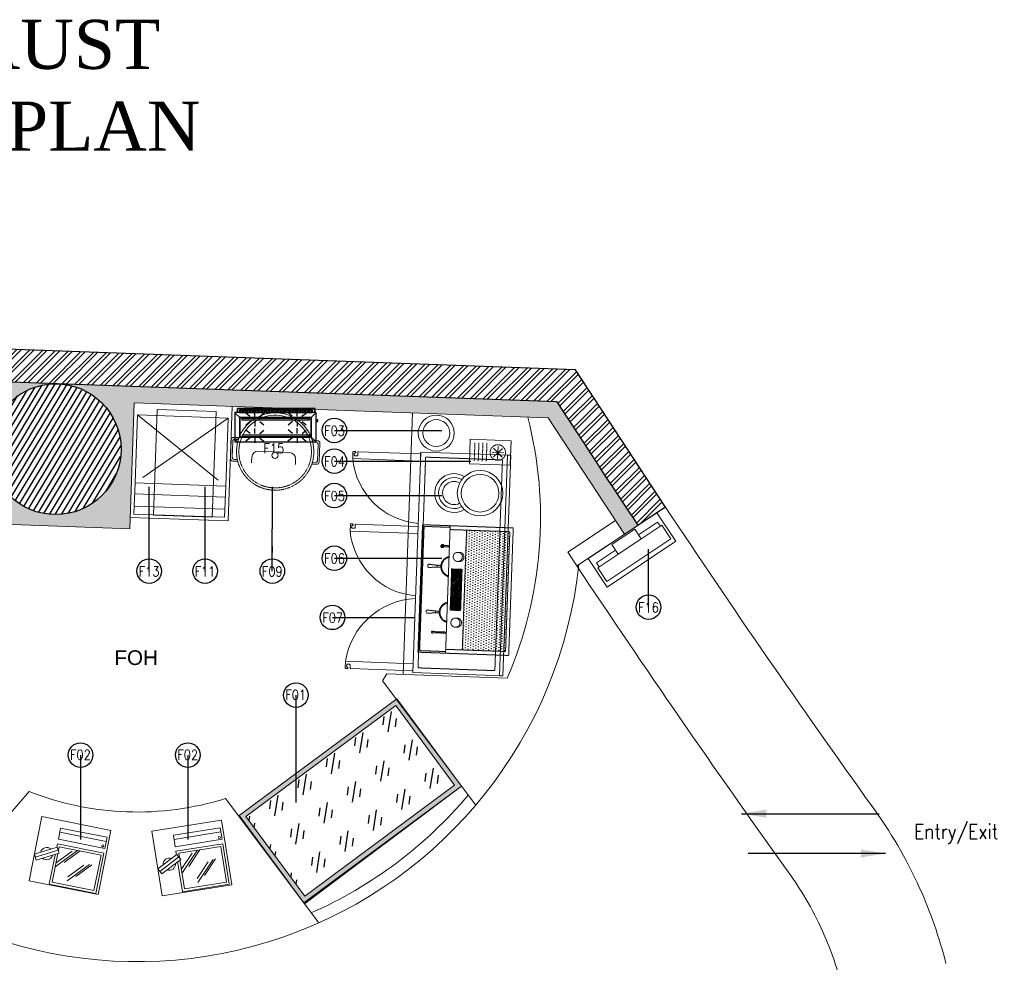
# Model space of a CAD drawing. Header units: millimetres. Extents: x 256680 to 410391, y -77299 to -22623.
# Tile 155 of 241: x 349872 to 355892, y -29473 to -23710. Entities that reach past the tile are written whole.
import ezdxf
from ezdxf.lldxf.tags import DXFTag

# ---------------------------------------------------------------- set-up
doc = ezdxf.new("R2010")
doc.units = ezdxf.units.MM
doc.header["$LTSCALE"] = 2.5
for name, pattern in [('( Hidden )', [0.375, 0.25, -0.125]), ('DASHED', [19.05, 12.7, -6.35]), ('HIDDEN', [0.375, 0.25, -0.125]), ('HIDDEN2', [4.7625, 3.175, -1.5875]), ('HIDDENX2', [19.05, 12.7, -6.35])]:
    doc.linetypes.add(name, pattern=pattern)
for name, color, linetype, lineweight in [('A-WALL', 7, 'Continuous', 30), ('CKD Equipments', 252, 'Continuous', 0), ('ELEVATION 1', 143, 'Continuous', 18), ('ELEVATION 4', 157, 'Continuous', 9), ('FURNITURES', 30, 'Continuous', 15), ('HATCH LIGHT', 250, 'Continuous', 0), ('HATCH MEDIUM', 251, 'Continuous', 5), ('K Equipment', 30, 'Continuous', 9), ('K Equipment UC', 251, 'Continuous', 5), ('L5', 252, 'Continuous', 0), ('ROOM TEXT', 7, 'Continuous', 5), ('TEXT', 40, 'Continuous', 0), ('WALL', 132, 'Continuous', 25)]:
    doc.layers.add(name, color=color, linetype=linetype, lineweight=lineweight)
doc.layers.add('BA-DEMOLISTION WALL', color=3, linetype='Continuous')
doc.layers.add('sp04000g0$0$S-COLS-PATT', color=252, linetype='Continuous')
doc.styles.add('CKD_Dimension Text', font='BOOKOSI.TTF')
doc.styles.add('MTEXT', font='romans.shx', dxfattribs={"width": 0.85})
doc.styles.add('RG_3F_TITLE BLOCK_A1$0$A1 TBLOCK LBV$0$Style-arial', font='arial.ttf')
doc.styles.get("Standard").update_dxf_attribs({"font": 'GOTHIC.TTF'})
tags = doc.linetypes.add('DOT2', pattern=[3.175, 0, -3.175]).pattern_tags.tags
tags[6:7] = [DXFTag(74, 4), DXFTag(75, 0), DXFTag(340, '0'), DXFTag(46, 1.0), DXFTag(50, 0.0), DXFTag(44, 0.0), DXFTag(45, 0.0)]
tags[4:5] = [DXFTag(74, 4), DXFTag(75, 0), DXFTag(340, '0'), DXFTag(46, 1.0), DXFTag(50, 0.0), DXFTag(44, 0.0), DXFTag(45, 0.0)]
doc.dimstyles.new('AJKD_30', dxfattribs={"dimscale": 30, "dimtxt": 2, "dimasz": 1, "dimexe": 0.8, "dimexo": 0.8, "dimgap": 0.5, "dimtad": 1, "dimdec": 0, "dimzin": 0, "dimdsep": 46, "dimtxsty": 'Standard', "dimblk": 'ARCHTICK', "dimcen": 0.125, "dimclrd": 251, "dimclre": 251, "dimclrt": 42, "dimadec": 0, "dimazin": 0, "dimtfac": 1, "dimtdec": 0, "dimtix": 1, "dimtmove": 0, "dimatfit": 3, "dimfxl": 1, "dimtolj": 1, "dimtzin": 0, "dimarcsym": 1})

# ---------------------------------------------------------------- blocks, each defined once
blk = doc.blocks.new('*X3')
at = {"color": 0}
for p, q in [((-2009.81, 605.07), (-2007.35, 607.53)), ((-2009.81, 605.25), (-2007.52, 607.53)), ((-2009.81, 605.43), (-2007.7, 607.53)), ((-2009.81, 605.6), (-2007.88, 607.53)), ((-2009.81, 605.78), (-2008.05, 607.53)), ((-2009.81, 605.96), (-2008.23, 607.53)), ((-2009.81, 606.13), (-2008.41, 607.53)), ((-2009.81, 606.31), (-2008.59, 607.53)), ((-2009.81, 606.49), (-2008.76, 607.53)), ((-2009.81, 606.66), (-2008.94, 607.53)), ((-2009.81, 606.84), (-2009.12, 607.53)), ((-2009.81, 607.02), (-2009.29, 607.53)), ((-2009.81, 607.19), (-2009.47, 607.53)), ((-2009.81, 607.37), (-2009.65, 607.53)), ((-2009.81, 604.89), (-2007.27, 607.44)), ((-2009.81, 604.72), (-2007.27, 607.26)), ((-2009.81, 604.54), (-2007.27, 607.08)), ((-2009.81, 604.36), (-2007.27, 606.9)), ((-2009.81, 604.19), (-2007.27, 606.73)), ((-2009.81, 604.01), (-2007.27, 606.55)), ((-2009.81, 603.83), (-2007.27, 606.37)), ((-2009.81, 603.66), (-2007.27, 606.2)), ((-2009.81, 603.48), (-2007.27, 606.02)), ((-2009.66, 603.45), (-2007.27, 605.84)), ((-2009.49, 603.45), (-2007.27, 605.67)), ((-2009.31, 603.45), (-2007.27, 605.49)), ((-2009.13, 603.45), (-2007.27, 605.31)), ((-2008.96, 603.45), (-2007.27, 605.14)), ((-2008.78, 603.45), (-2007.27, 604.96)), ((-2008.6, 603.45), (-2007.27, 604.78)), ((-2008.42, 603.45), (-2007.27, 604.61)), ((-2008.25, 603.45), (-2007.27, 604.43)), ((-2008.07, 603.45), (-2007.27, 604.25)), ((-2007.89, 603.45), (-2007.27, 604.08)), ((-2007.72, 603.45), (-2007.27, 603.9)), ((-2007.54, 603.45), (-2007.27, 603.72)), ((-2007.36, 603.45), (-2007.27, 603.55))]:
    blk.add_line(p, q, dxfattribs=at)
blk = doc.blocks.new('A$C190E2C75')
at = {"linetype": 'HIDDEN'}
h = blk.add_hatch(dxfattribs=at)
h.set_pattern_fill('DOTS', color=256, scale=10, angle=360, style=0)
h.set_pattern_definition([(360, (155757.053, -9081.597), (7.9375, 15.875), [0, -15.875])])
h.paths.add_polyline_path([(23.6, 535), (23.6, 270.4), (756.4, 270.4), (756.4, 535)])
h = blk.add_hatch(dxfattribs=at)
h.set_pattern_fill('ANSI31', color=256, scale=2, angle=180, style=0)
h.paths.add_polyline_path([(480, 187.7), (516, 187.7), (516, 251.6), (480, 251.6), (264, 251.6), (264, 187.7)])
h.paths.add_polyline_path([(317.7, 199.2), (292.3, 199.2), (292.3, 240.1), (317.7, 240.1)], flags=16)
h.paths.add_polyline_path([(462.3, 240.1), (487.7, 240.1), (487.7, 199.2), (462.3, 199.2)], flags=16)
h = blk.add_hatch(dxfattribs=at)
h.set_pattern_fill('ANSI31', color=256, scale=10, angle=360, style=0)
h.set_pattern_definition([(45, (155757.053, -9081.597), (-22.45064, 22.45064), [])])
h.paths.add_polyline_path([(317.7, 240.1), (292.3, 240.1), (292.3, 199.2), (317.7, 199.2)])
at = {"linetype": 'HIDDEN', "ltscale": 1.5}
for p, q in [((23.6, 535), (756.4, 535)), ((23.6, 535), (23.6, 169.1)), ((756.4, 535), (756.4, 169.1)), ((23.6, 270.4), (756.4, 270.4)), ((0, 169.1), (490, 169.1)), ((490, 169.1), (780, 169.1)), ((244.6, 99.4), (240, 47.3)), ((255.4, 99.4), (260, 47.3)), ((524.6, 99.4), (520, 47.3)), ((535.4, 99.4), (540, 47.3)), ((255, 41.9), (245, 41.9)), ((525, 41.9), (535, 41.9))]:
    blk.add_line(p, q, dxfattribs=at)
for points in [[(0, 0), (780, 0), (780, 555), (0, 555)], [(292.3, 240.1), (292.3, 199.2), (317.7, 199.2), (317.7, 240.1)], [(487.7, 240.1), (487.7, 199.2), (462.3, 199.2), (462.3, 240.1)]]:
    blk.add_lwpolyline(points, close=True, dxfattribs=at)
for points in [[(480, 251.6), (264, 251.6)], [(264, 251.6), (264, 187.7), (480, 187.7)], [(480, 251.6), (516, 251.6)], [(516, 251.6), (516, 187.7), (480, 187.7)], [(10, 169.1), (10, 10), (770, 10), (770, 169.1)], [(122.5, 169.1), (122.5, 83.6)], [(129.3, 83.6), (129.3, 169.1)], [(244.6, 121.2), (244.6, 99.4), (255.4, 99.4), (255.4, 121.2)], [(535.4, 121.2), (535.4, 99.4), (524.6, 99.4), (524.6, 121.2)], [(650.7, 126), (650.7, 165.8)], [(657.5, 165.8), (657.5, 126)]]:
    blk.add_lwpolyline(points, dxfattribs=at)
for centre in [(188.9, 222.5), (591.1, 222.5)]:
    blk.add_circle(centre, 27.9, dxfattribs=at)
for centre, radius, start, end in [((188.9, 232.4), 27.9, 349.68814, 190.31186), ((591.1, 232.4), 27.9, 349.68814, 190.31186), ((125.9, 154.5), 3.38, 180, 0), ((250, 184.3), 63.4, 193.87207, 346.12793), ((250, 184.3), 58.4, 193.87207, 346.12793), ((530, 184.3), 63.4, 193.87207, 346.12793), ((530, 184.3), 58.4, 193.87207, 346.12793), ((654.1, 126), 10.1, 109.52085, 70.47915), ((654.1, 126), 8.1, 114.62163, 65.37837), ((654.1, 173.2), 8.1, 209.92698, 330.07302), ((654.1, 126), 3.38, 180, 0), ((125.9, 83.6), 5.88, 125.06727, 54.93273), ((125.9, 83.6), 3.38, 180, 0), ((245, 46.9), 5, 175, 270), ((255, 46.9), 5, 270, 5), ((525, 46.9), 5, 175, 270), ((535, 46.9), 5, 270, 5)]:
    blk.add_arc(centre, radius, start, end, dxfattribs=at)
at = {"linetype": 'HIDDEN', "xscale": -10, "yscale": 10, "zscale": 10}
for p in [(-19780.4, -5835.3), (-19610.4, -5835.3)]:
    blk.add_blockref('*X3', p, dxfattribs=at)
blk = doc.blocks.new('A$C7627248E')
at = {"ltscale": 500}
for radius in [139.1, 115.1]:
    blk.add_circle((139.1, 277), radius, dxfattribs=at)
for radius, start, end in [(118.7, 152.4744, 36.45809), (94.7, 154.87313, 34.05936), (70.7, 155.46981, 33.46268)]:
    blk.add_arc((151.4, 118.7), radius, start, end, dxfattribs=at)
blk = doc.blocks.new('pos')
at = {"layer": 'L5', "color": 1}
blk.add_line((206081.3, 97081.2), (206370.8, 97081.2), dxfattribs=at)
for points in [[(206370.8, 97036.1), (206370.8, 97106.6), (206081.3, 97106.6), (206081.3, 97036.1)], [(206080.6, 96757), (206371, 96757), (206371, 97007.7), (206080.6, 97007.7)], [(206095.6, 96992.7), (206095.6, 96772), (206356, 96772), (206356, 96992.7)]]:
    blk.add_lwpolyline(points, close=True, dxfattribs=at)
for points in [[(206209.6, 96992.1), (206095.6, 96868.2)], [(206177.1, 96981.7), (206095.6, 96893.1)], [(206225.3, 96992.7), (206143.2, 96903.4)], [(206297, 96922.5), (206183, 96798.6)], [(206312.7, 96923.1), (206230.6, 96833.8)], [(206264.6, 96912.2), (206183, 96823.5)]]:
    blk.add_lwpolyline(points, dxfattribs=at)
blk.add_circle((206356, 97049.7), 6.27, dxfattribs=at)
for start, end in [(59.53195, 177.1175), (239.53195, 357.1175)]:
    blk.add_arc((206028.2, 96936.6), 37.6, start, end, dxfattribs=at)
at = {"color": 1}
blk.add_wipeout([(206101.7, 96954.1), (206083.2, 96988.4), (205954.7, 96919.1), (205973.2, 96884.8)], dxfattribs=at).dxf.layer = 'L5'
at = {"layer": 'L5', "color": 1}
for p, q in [((206083.2, 96988.4), (205954.7, 96919.1)), ((206101.7, 96954.1), (206083.2, 96988.4)), ((205973.2, 96884.8), (205954.7, 96919.1)), ((205964, 96901.9), (206092.5, 96971.2)), ((206101.7, 96954.1), (205973.2, 96884.8))]:
    blk.add_line(p, q, dxfattribs=at)
blk.add_lwpolyline([(206385.2, 97152.6), (205955.1, 97152.6), (205955.1, 96752.2), (206385.2, 96752.2)], close=True, dxfattribs=at)
blk = doc.blocks.new('A$C7a6a0475')
for p, q in [((325.4, 415.9), (289.6, 415.9)), ((249.6, 175.9), (249.6, 375.9)), ((325.4, 135.9), (289.6, 135.9))]:
    blk.add_line(p, q)
at = {"elevation": 0}
for points in [[(167.8, 518), (167.8, 552.3, -0.414214), (182.8, 567.3), (303.7, 567.3, -0.414214), (318.7, 552.3), (318.7, 520.7)], [(177.8, 521.1), (177.8, 542.3, -0.414214), (192.8, 557.3), (293.7, 557.3, -0.414214), (308.7, 542.3), (308.7, 523.5)], [(167.8, 49.3), (167.8, 15, 0.414214), (182.8, 0), (303.7, 0, 0.414214), (318.7, 15), (318.7, 46.6)], [(177.8, 46.2), (177.8, 25, 0.414214), (192.8, 10), (293.7, 10, 0.414214), (308.7, 25), (308.7, 43.8)]]:
    blk.add_lwpolyline(points, format="xyb", dxfattribs=at)
blk.add_circle((271.1, 283.7), 20)
for centre, radius, start, end in [((247.5, 283.7), 247.5, 71.65854, 288.34146), ((247.5, 283.7), 232.5, 71.65854, 288.34146), ((289.6, 375.9), 40, 90, 180), ((289.6, 175.9), 40, 180, 270)]:
    blk.add_arc(centre, radius, start, end)
at = {"linetype": 'HIDDEN2', "ltscale": 0.1}
for radius in [232.5, 247.5]:
    blk.add_arc((247.5, 283.7), radius, 288.34146, 71.65854, dxfattribs=at)
blk = doc.blocks.new('A$Cb31a83a8')
at = {"linetype": 'DASHED', "ltscale": 20}
for p, q in [((0, 606.1, 0), (0, 416.1, 0)), ((555, 606.1, 0), (0, 606.1, 0)), ((555, 416.1, 0), (555, 606.1, 0)), ((555, 557, 0), (0, 557, 0)), ((555, 482, 0), (0, 482, 0)), ((555, 0, 0), (0, 416.1, 0)), ((0, 0, 0), (555, 416.1, 0))]:
    blk.add_line(p, q, dxfattribs=at)
at = {"linetype": 'DASHED', "ltscale": 20, "elevation": 0}
blk.add_lwpolyline([(0, 416.1), (555, 416.1), (555, 0), (0, 0)], close=True, dxfattribs=at)
blk = doc.blocks.new('_ArchTick')
at = {"color": 0, "linetype": 'ByBlock', "const_width": 0.15}
blk.add_lwpolyline([(-0.5, -0.5), (0.5, 0.5)], dxfattribs=at)
blk = doc.blocks.new('bc3')
blk.add_line((-1349.6, 0), (-1349.6, -550))
for points in [[(0, -550), (0, 0), (-1349.6, 0), (-1349.6, -550)], [(0, -20), (0, 0), (-1349.6, 0), (-1349.6, -20)]]:
    blk.add_lwpolyline(points, close=True)
at = {"linetype": 'DASHED', "ltscale": 0.03}
blk.add_lwpolyline([(-30.2, -50), (-30.2, -520), (-1319.4, -520), (-1319.4, -50)], close=True, dxfattribs=at)
for points in [[(-1325.8, -956.5, -0.414214), (-1330.1, -952.1), (-1330.1, -952.4, 0.414214), (-1334.4, -948.1), (-1334.4, -948.1, 0.414214), (-1338.8, -952.4), (-1338.8, -956.5), (-1338.8, -960.8, 0.414214), (-1334.4, -965.1), (-1295.4, -965.1), (-1295.4, -551.2), (-1338.8, -551.2), (-1338.8, -930.4, 0.414214), (-1334.4, -934.7), (-1317.1, -934.7, -0.414214), (-1312.7, -939.1), (-1312.7, -952.1, -0.414214), (-1317.1, -956.5), (-1325.8, -956.5)], [(-467.7, -956.5, 0.414214), (-463.4, -952.1), (-463.4, -952.4, -0.414214), (-459, -948.1), (-459, -948.1, -0.414214), (-454.7, -952.4), (-454.7, -956.5), (-454.7, -960.8, -0.414214), (-459, -965.1), (-498.1, -965.1), (-498.1, -551.2), (-454.7, -551.2), (-454.7, -930.4, -0.414214), (-459, -934.7), (-476.4, -934.7, 0.414214), (-480.7, -939.1), (-480.7, -952.1, 0.414214), (-476.4, -956.5), (-467.7, -956.5)], [(-24.7, -956.5, 0.414214), (-20.4, -952.1), (-20.4, -952.4, -0.414214), (-16, -948.1), (-16, -948.1, -0.414214), (-11.7, -952.4), (-11.7, -956.5), (-11.7, -960.8, -0.414214), (-16, -965.1), (-55.1, -965.1), (-55.1, -551.2), (-11.7, -551.2), (-11.7, -930.4, -0.414214), (-16, -934.7), (-33.4, -934.7, 0.414214), (-37.7, -939.1), (-37.7, -952.1, 0.414214), (-33.4, -956.5), (-24.7, -956.5)]]:
    blk.add_lwpolyline(points, format="xyb")
at = {"linetype": 'DOT2', "ltscale": 0.05}
for centre, radius, start, end in [((-1349.5, -514.1), 454.3, 276.84622, 355.31463), ((-442.1, -530.6), 438.1, 182.69051, 262.65621), ((0.9, -530.6), 438.1, 182.69051, 262.65621)]:
    blk.add_arc(centre, radius, start, end, dxfattribs=at)
blk = doc.blocks.new('cr')
for p, q in [((101.5, 144.7), (48.5, 197.8)), ((48.5, 144.7), (101.5, 197.8)), ((75, 133.7), (75, 208.7)), ((37.5, 171.2), (112.5, 171.2))]:
    blk.add_line(p, q)
at = {"linetype": '( Hidden )'}
for p, q in [((18.9, 102.6), (131.1, 102.6)), ((18.9, 78.1), (131.1, 78.1)), ((18.9, 53.6), (131.1, 53.6)), ((18.9, 29.1), (131.1, 29.1))]:
    blk.add_line(p, q, dxfattribs=at)
blk.add_lwpolyline([(0, 0), (150, 0), (150, 250), (0, 250)], close=True)
blk.add_circle((75, 171.2), 47.6, dxfattribs=at)
blk = doc.blocks.new('kiosk')
for p, q in [((27.5, -80), (27.5, -50)), ((27.5, -50), (167.5, -50)), ((477.5, -50), (337.5, -50)), ((477.5, -80), (477.5, -50))]:
    blk.add_line(p, q)
for points in [[(0, -210), (505, -210), (505, 0), (0, 0)], [(167.5, -80), (337.5, -80), (337.5, -10), (167.5, -10)], [(17.5, -180), (487.5, -180), (487.5, -80), (17.5, -80)]]:
    blk.add_lwpolyline(points, close=True)
blk = doc.blocks.new('G$CD5B1A49A')
at = {"color": 3}
for points in [[(498.2, 186.8), (0, 186.8), (0, 6.8), (498.2, 6.8)], [(475.5, 201.3), (29, 201.3), (29, 186.8), (475.5, 186.7)], [(467.7, 156.5), (467.7, 34.7), (31.3, 34.7), (31.3, 156.5)], [(31.3, 34.7), (467.7, 34.7), (467.7, 156.5), (31.3, 156.5)], [(457.3, 150.1), (43.7, 150.1), (43.6, 141.9), (457.3, 141.9)], [(43.6, 141.9), (457.3, 141.9), (457.3, 150.1), (43.6, 150.1)], [(456.9, 47.7), (45.7, 47.7), (45.7, 39.4), (456.9, 39.4)], [(45.7, 39.4), (456.9, 39.4), (456.9, 47.7), (45.7, 47.7)]]:
    blk.add_lwpolyline(points, close=True, dxfattribs=at)
for points in [[(31.3, 156.5), (0.6, 184.4), (0.6, 184.4)], [(490, 186.8), (490, 210), (17, 210), (17, 186.8)], [(17, 186.8), (17, 210), (490, 210), (490, 186.8)], [(37, 186.6), (37.1, 201), (37.1, 201)], [(47.4, 188.9), (47.5, 200.9), (47.5, 200.9)], [(55.4, 188.9), (55.5, 200.9), (55.5, 200.9)], [(65.8, 188.8), (65.9, 200.8), (65.9, 200.8)], [(92.5, 161.7), (68.6, 182.6), (68.6, 182.6)], [(73.8, 188.7), (73.9, 200.7), (73.9, 200.7)], [(81.8, 188.6), (81.9, 200.6), (81.9, 200.6)], [(92.2, 188.6), (92.3, 200.6), (92.3, 200.6)], [(101, 188.5), (101.1, 200.5), (101.1, 200.5)], [(110.6, 188.4), (110.7, 200.4), (110.7, 200.4)], [(119.4, 188.3), (119.5, 200.3), (119.5, 200.3)], [(123.7, 161.6), (123.8, 192.8), (123.8, 192.8)], [(127.4, 188.3), (127.5, 200.3), (127.5, 200.3)], [(137.8, 188.2), (137.9, 202.6), (137.9, 202.6)], [(145.8, 188.1), (145.9, 202.5), (145.9, 202.5)], [(152.5, 161.5), (179, 183.8), (179, 183.8)], [(153.8, 188), (153.9, 202.4), (153.9, 202.4)], [(164.2, 188), (164.3, 202.4), (164.3, 202.4)], [(172.2, 187.9), (172.3, 202.3), (172.3, 202.3)], [(182.6, 187.8), (182.7, 202.2), (182.7, 202.2)], [(190.6, 187.7), (190.7, 202.1), (190.7, 202.1)], [(198.6, 187.7), (198.7, 202.1), (198.7, 202.1)], [(209, 187.6), (209.1, 202), (209.1, 202)], [(217, 187.5), (217.1, 201.9), (217.1, 201.9)], [(227.4, 187.4), (225.9, 201.8), (225.9, 201.8)], [(235.4, 187.3), (235.5, 201.7), (235.5, 201.7)], [(244.2, 187.3), (244.3, 201.7), (244.3, 201.7)], [(254.6, 187.2), (254.7, 201.6), (254.7, 201.6)], [(262.6, 187.1), (262.7, 201.5), (262.7, 201.5)], [(270.6, 187.1), (270.7, 201.5), (270.7, 201.5)], [(281, 187), (281.1, 201.4), (281.1, 201.4)], [(289, 186.9), (289.1, 201.3), (289.1, 201.3)], [(299.4, 186.8), (299.5, 201.2), (299.5, 201.2)], [(307.4, 186.7), (307.5, 201.1), (307.5, 201.1)], [(315.4, 186.7), (315.5, 201.1), (315.5, 201.1)], [(325.8, 186.6), (325.9, 201), (325.9, 201)], [(350.9, 163.3), (326.2, 183.3), (326.2, 183.3)], [(333.8, 186.5), (333.9, 200.9), (333.9, 200.9)], [(342.6, 186.4), (342.7, 200.8), (342.7, 200.8)], [(352.2, 188), (352.3, 200.8), (352.3, 200.8)], [(361, 187.9), (361.1, 200.7), (361.1, 200.7)], [(370.6, 187.8), (370.7, 200.6), (370.7, 200.6)], [(379.4, 187.7), (379.5, 200.5), (379.5, 200.5)], [(381.3, 163.2), (381.4, 193.6), (381.4, 193.6)], [(387.4, 187.7), (387.5, 200.5), (387.5, 200.5)], [(397.8, 187.6), (397.9, 200.4), (397.9, 200.4)], [(405.8, 187.5), (405.9, 200.3), (405.9, 200.3)], [(410.1, 163.1), (436.6, 183), (436.6, 183)], [(416.2, 187.4), (413.9, 200.2), (413.9, 200.2)], [(424.2, 187.4), (424.3, 200.2), (424.3, 200.2)], [(432.2, 187.3), (432.3, 200.1), (432.3, 200.1)], [(442.6, 187.2), (442.7, 201.6), (442.7, 201.6)], [(450.6, 187.1), (450.7, 201.5), (450.7, 201.5)], [(459.4, 187.1), (459.5, 201.5), (459.5, 201.5)], [(467.7, 156.5), (498.2, 186.8), (498.2, 186.8)], [(469, 187), (469.1, 201.4), (469.1, 201.4)], [(92.4, 131.3), (68.3, 109), (68.3, 109)], [(123.6, 131.2), (123.5, 100), (123.5, 100)], [(154, 131.1), (178.7, 110.2), (178.7, 110.2)], [(353.2, 132.1), (325.9, 109.7), (325.9, 109.7)], [(381.2, 132), (381.1, 101.6), (381.1, 101.6)], [(412.4, 131.9), (436.3, 111.8), (436.3, 111.8)], [(498, 131.6), (508.4, 131.6), (508.4, 142), (498, 142)], [(94.6, 57.7), (68.2, 77.8), (68.2, 77.8)], [(123.4, 57.6), (123.5, 88), (123.5, 88)], [(153.8, 57.5), (178.6, 77.4), (178.6, 77.4)], [(353, 56.9), (325.8, 79.3), (325.8, 79.3)], [(381, 58.4), (381.1, 89.6), (381.1, 89.6)], [(412.2, 58.3), (436.2, 79), (436.2, 79)], [(31.3, 34.7), (0, 6.8), (0, 6.8)], [(94.5, 30.5), (68, 10.6), (68, 10.6)], [(123.3, 30.4), (123.2, 0), (123.2, 0)], [(153.7, 30.3), (178.4, 10.2), (178.4, 10.2)], [(352.9, 32.1), (325.6, 11.3), (325.6, 11.3)], [(380.9, 32), (380.8, 0.8), (380.8, 0.8)], [(412.1, 31.9), (436, 11), (436, 11)], [(467.7, 34.7), (497.6, 6.8), (497.6, 6.8)]]:
    blk.add_lwpolyline(points, dxfattribs=at)

msp = doc.modelspace()

# ---------------------------------------------------------------- hatches: boundary and pattern name
at = {"layer": 'BA-DEMOLISTION WALL', "ltscale": 1000, "true_color": 0xeea205}
h = msp.add_hatch(dxfattribs=at)
h.set_pattern_fill('GOST_GLASS', color=40, scale=25.4, angle=36.50149)
h.set_pattern_definition([(261.50149, (3383133.01, -10400.43), (-173.248838, -128.2043685), [127, -177.8]), (261.50149, (3383089.7, -10432.48), (-173.248838, -128.2043685), [50.8, -254]), (261.50149, (3383165.06, -10443.74), (-173.248838, -128.2043685), [50.8, -254])])
h.paths.add_polyline_path([(352531.6, -28390.4), (351614.9, -29068.2), (351255.2, -28581.8), (352171.8, -27904)])
at = {"layer": 'CKD Equipments'}
h = msp.add_hatch(color=4, dxfattribs=at)
h.dxf.hatch_style = 1
h.paths.add_polyline_path([(352573.5, -28396.7), (351608.7, -29110.2), (351213.3, -28575.5), (352178.1, -27862)])
h.paths.add_polyline_path([(352531.6, -28390.4), (351614.9, -29068.2), (351255.2, -28581.8), (352171.8, -27904)], flags=16)
at = {"layer": 'HATCH LIGHT', "true_color": 0x636466}
h = msp.add_hatch(dxfattribs=at)
h.set_pattern_fill('ANSI32', color=251, scale=6)
h.set_pattern_definition([(45, (278504.94, -46725.026), (-40.411153, 40.411153), []), (45, (278531.88, -46725.026), (-40.411153, 40.411153), [])])
h.paths.add_polyline_path([(355647.8, -32590), (355453.8, -32638.8), (355635.4, -33359.7), (343082.7, -33359.6, -0.000263), (343068.2, -33559.6), (355892, -33559.7)])
h.paths.add_polyline_path([(343496.7, -25157.1), (343296.6, -25157.1, -0.011972), (342815.4, -34256), (343016, -34256, 0.01196)])
h.paths.add_polyline_path([(343480.3, -25697.6), (353159.2, -26046.6, 0.003501), (353653.3, -26800.6), (353820.9, -26691.5), (353270.8, -25850.5), (343486.5, -25497.7, -0.000262)])
h = msp.add_hatch(dxfattribs=at)
h.set_pattern_fill('ANSI36', color=251, scale=7)
h.set_pattern_definition([(45, (278504.942, -46725.026), (11.786586, 43.2174826), [55.5625, -11.1125, 0, -11.1125])])
h.paths.add_polyline_path([(349605.3, -26789), (350544.7, -26822.8), (350572.5, -26053.4), (353103.5, -26144.6), (353570.1, -26856), (353653.3, -26800.6, -0.003501), (353159.2, -26046.6), (350106.4, -25936.7, -0.403697), (350492, -26336.4, -1), (349692, -26336.4, -0.424809), (350106.4, -25936.7), (346273.8, -25798.4), (346270.2, -25898.3), (349633.1, -26019.5)])
at = {"layer": 'sp04000g0$0$S-COLS-PATT'}
h = msp.add_hatch(dxfattribs=at)
h.set_pattern_fill('ANSI31', color=256, scale=10, angle=13.97724, style=0)
h.set_pattern_definition([(58.97724, (114665.025, -81155.115), (-27.2085637, 16.3632687), [])])
edge = h.paths.add_edge_path()
edge.add_arc((350092, -26336.4), 400, 0, 360)

# ---------------------------------------------------------------- linework, layer by layer
at = {"layer": 'CKD Equipments'}
msp.add_lwpolyline([(352573.5, -28396.7), (351608.7, -29110.2), (351213.3, -28575.5), (352178.1, -27862), (352573.5, -28396.7)], dxfattribs=at)
msp.add_lwpolyline([(352531.6, -28390.4), (351614.9, -29068.2), (351255.2, -28581.8), (352171.8, -27904)], close=True, dxfattribs=at)
at = {"layer": 'ELEVATION 1'}
for p, q in [((353515.2, -26772.4), (353223.3, -26966.6)), ((353653.3, -26800.6), (353278.6, -27049.9)), ((353223.3, -26966.6), (353278.6, -27049.9))]:
    msp.add_line(p, q, dxfattribs=at)
msp.add_lwpolyline([(353653.3, -26800.6), (353570.1, -26856), (353103.5, -26144.6), (350572.5, -26053.4), (350544.7, -26822.8), (349605.3, -26789), (349633.1, -26019.5), (346270.2, -25898.3)], dxfattribs=at)
at = {"layer": 'FURNITURES'}
for p, q in [((351172.1, -26075), (351146.9, -26774.5)), ((352273.9, -26114.7), (352216.2, -27713.7)), ((351146.9, -26774.5), (350547.2, -26752.9)), ((352116.8, -27710.1), (352852.4, -27736.6)), ((352089.8, -27751.9), (352660.4, -28512.5)), ((351613.6, -29116.8), (352573.5, -28396.7)), ((349930.7, -28428.8), (349306.8, -29146.4)), ((351129.9, -28472.1), (351700.5, -29232.7))]:
    msp.add_line(p, q, dxfattribs=at)
for radius, start, end in [(2465, 336.52074, 14.43282), (2715, 224.57352, 353.93164), (1800, 326.34885, 327.93519), (1800, 248.46397, 287.40641), (2640, 293.74107, 320.01419)]:
    msp.add_arc((350591.4, -26754.5), radius, start, end, dxfattribs=at)
at = {"layer": 'HATCH MEDIUM', "flags": 128}
for points in [[(355535.2, -29481.3, 0.044115), (355374.5, -29019.3, 0.052662), (355080.4, -28515.5, -0.008636), (353820.9, -26691.5, -0.008636)], [(354904.9, -29640, 0.044115), (354781.8, -29286.2, 0.053087), (354554.4, -28897.4, -0.00866), (353278.6, -27049.9, -0.00866)]]:
    msp.add_lwpolyline(points, format="xyb", dxfattribs=at)
at = {"layer": 'K Equipment'}
msp.add_lwpolyline([(351049.7, -26751.6), (350690.4, -26738.7), (350713.7, -26093.5), (351072.9, -26106.4)], close=True, dxfattribs=at)
for radius in [110, 82.2]:
    msp.add_circle((352419.3, -26237.6), radius, dxfattribs=at)
at = {"layer": 'WALL'}
for p, q in [((353270.8, -25850.5), (343487.5, -25497.7)), ((353820.9, -26691.5), (353270.8, -25850.5))]:
    msp.add_line(p, q, dxfattribs=at)
at = {"layer": 'WALL', "flags": 128}
msp.add_lwpolyline([(353820.9, -26691.5), (353653.3, -26800.6, -0.003501), (353159.2, -26046.6), (343480.3, -25697.6)], format="xyb", dxfattribs=at)
at = {"layer": 'WALL'}
msp.add_circle((350092, -26336.4), 400, dxfattribs=at)

# ---------------------------------------------------------------- block references
at = {"layer": 'A-WALL'}
msp.add_blockref('G$CD5B1A49A', (351187.1, -26298.1), dxfattribs=at)
at = {"layer": 'FURNITURES', "rotation": 33.63397994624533}
msp.add_blockref('kiosk', (353347.3, -27004.2), dxfattribs=at)
at = {"layer": 'K Equipment', "xscale": -1}
for name, p, rotation in [('cr', (352621.8, -26425.5), 267.9351876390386), ('A$C7627248E', (352420.5, -26763.6), 274.0349361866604), ('A$C190E2C75', (352307.1, -27577.4), 267.935187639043)]:
    msp.add_blockref(name, p, dxfattribs=dict(at, rotation=rotation))
at = {"layer": 'K Equipment UC', "xscale": 0.9559158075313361, "yscale": 0.9559158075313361, "zscale": 0.9559158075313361, "rotation": 267.7488789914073}
msp.add_blockref('A$C7a6a0475', (351172.6, -26103.5, -0.6), dxfattribs=at)
at = {"layer": 'K Equipment UC', "xscale": -1, "rotation": 177.9351876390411}
msp.add_blockref('A$Cb31a83a8', (350592.4, -26126.9, 0), dxfattribs=at)
at = {"layer": 'K Equipment UC', "linetype": 'HIDDENX2', "ltscale": 10, "xscale": -1, "rotation": 267.9351876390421}
msp.add_blockref('bc3', (352874.9, -26373.4), dxfattribs=at)

# ---------------------------------------------------------------- texts
at = {"layer": 'ROOM TEXT'}
for s, width, insert, char_height, attachment_point, style in [('\\A1;\\pxqc;{\\fBookman Old Style|b0|i0|c0|p18;EXHAUST HOOD PLAN}', 3047.8, (351198.8, -24515.6), 300, 9, 'CKD_Dimension Text'), ('\\A1;\\pxqc;F03', 170.917, (351711.7, -26253.5, 0.2), 60, 7, 'MTEXT'), ('\\A1;\\pxqc;F15', 170.917, (351340.7, -26301.5, -0.4), 60, 1, 'MTEXT'), ('\\A1;\\pxqc;F04', 170.917, (351711.7, -26441.1, 0.2), 60, 7, 'MTEXT'), ('\\A1;\\pxqc;F05', 170.917, (351711.7, -26652, 0.2), 60, 7, 'MTEXT'), ('\\A1;\\pxqc;F06', 170.917, (351711.7, -27034.9, 0.2), 60, 7, 'MTEXT'), ('\\A1;\\pxqc;F13', 170.917, (350577.9, -27053.7, 0.2), 60, 1, 'MTEXT'), ('\\A1;\\pxqc;F11', 170.917, (350919.9, -27053.7, 0.2), 60, 1, 'MTEXT'), ('\\A1;\\pxqc;F09', 170.917, (351330.8, -27053.7, 0.2), 60, 1, 'MTEXT'), ('\\A1;\\pxqc;F16', 170.917, (353631, -27273.8, 0.2), 60, 1, 'MTEXT'), ('\\A1;\\pxqc;F07', 170.917, (351700.1, -27396.7, 0.2), 60, 7, 'MTEXT'), ('\\A1;\\pxqc;F01', 170.917, (351475.1, -27867.9, 0.2), 60, 7, 'MTEXT'), ('\\A1;\\pxqc;F02', 170.917, (350158.1, -28234.5, 0.2), 60, 7, 'MTEXT'), ('\\A1;\\pxqc;F02', 170.917, (350814.1, -28234.5, 0.2), 60, 7, 'MTEXT'), ('\\A1;\\pxqc;Entry/Exit', 1162.931, (355015.6, -28749.1, 0.2), 90, 7, 'MTEXT')]:
    msp.add_mtext_dynamic_manual_height_columns(s, width=width, gutter_width=1.8, heights=[0], dxfattribs=dict(at, insert=insert, char_height=char_height, attachment_point=attachment_point, style=style))
at = {"layer": 'TEXT', "insert": (351221.4, -27565.6, 0.2), "char_height": 90, "width": 1274.194, "attachment_point": 3, "style": 'RG_3F_TITLE BLOCK_A1$0$A1 TBLOCK LBV$0$Style-arial'}
msp.add_mtext('\\pxqc;FOH', dxfattribs=at)

# ---------------------------------------------------------------- leaders
at = {"layer": 'ELEVATION 1', "ltscale": 4}
for points in [[(354286.2, -28564.7), (355126.1, -28564.7)], [(355165.3, -28808), (354325.4, -28808)]]:
    msp.add_leader(points, dimstyle='AJKD_30', override={"dimasz": 5, "dimtad": 0, "dimclrd": 256, "dimfxl": 0.18, "dimfxlon": 1, "dimarcsym": 2}, dxfattribs=at)
at = {"layer": 'ELEVATION 4'}
for points in [[(351796.1, -26221.4), (352453.5, -26221.3)], [(351796.1, -26409), (352631, -26408.9)], [(351796.1, -26619.9), (352453.5, -26619.8)], [(350664, -27081.7), (350664, -26565.7)], [(351006, -27081.7), (351006.1, -26565.7)], [(351416.9, -27081.7), (351417, -26565.7)], [(351796.1, -27002.8), (352453.5, -27002.7)], [(353717.1, -27301.9), (353717.1, -26948.4)], [(351784.6, -27364.6), (352288.9, -27364.5)], [(351561.1, -27839.9), (351561.2, -28497.3)]]:
    msp.add_leader(points, dimstyle='AJKD_30', override={"dimasz": 5, "dimgap": 0.5, "dimtad": 0, "dimldrblk": 'DotBlank', "dimfxl": 0.18, "dimfxlon": 1, "dimarcsym": 2}, dxfattribs=at)

# ---------------------------------------------------------------- next in the draw order: block references
at = {"layer": 'K Equipment'}
for p, rotation in [((128992.2, -83428.7), 348.6826389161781), ((162569.9, -157008.4), 9.049369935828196)]:
    msp.add_blockref('pos', p, dxfattribs=dict(at, rotation=rotation))

# ---------------------------------------------------------------- next in the draw order: leaders
at = {"layer": 'ELEVATION 4'}
for points in [[(350244.2, -28206.5), (350244.3, -28722.5)], [(350900.2, -28206.5), (350900.3, -28722.5)]]:
    msp.add_leader(points, dimstyle='AJKD_30', override={"dimasz": 5, "dimgap": 0.5, "dimtad": 0, "dimldrblk": 'DotBlank', "dimfxl": 0.18, "dimfxlon": 1, "dimarcsym": 2}, dxfattribs=at)

doc.saveas('drawing.dxf')
